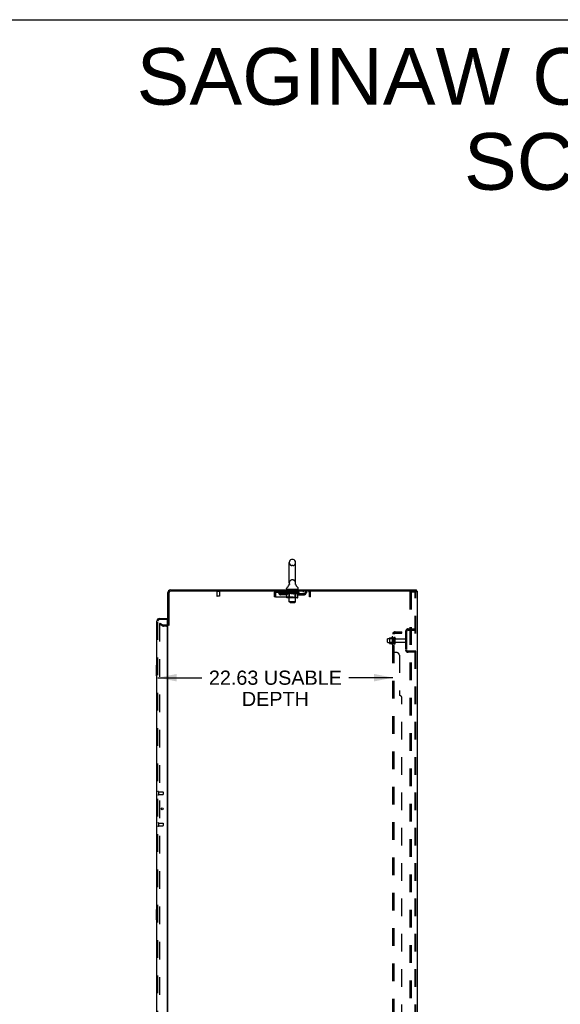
# Model space of a CAD drawing. Header units: inches. Extents: x 0 to 309, y 0 to 200.
# Tile 62 of 64: x 157 to 209, y 105 to 200. Entities that reach past the tile are written whole.
import ezdxf

# ---------------------------------------------------------------- set-up
doc = ezdxf.new("R2010")
doc.units = ezdxf.units.IN
doc.header["$LTSCALE"] = 17
doc.header["$MEASUREMENT"] = 0
doc.linetypes.add('HIDDEN', pattern=[0.2, 0.1, -0.1])
doc.layers.get('0').update_dxf_attribs({"linetype": 'CONTINUOUS'})
for name, color, linetype in [('DEFAULT_2', 8, 'HIDDEN'), ('DIMENSIONS', 7, 'CONTINUOUS'), ('LEFTHAND_DOOR_ASSEMBLY', 7, 'CONTINUOUS'), ('RIGHTHAND_DOOR_ASSEMBLY', 7, 'CONTINUOUS'), ('SUBPANEL', 7, 'CONTINUOUS')]:
    doc.layers.add(name, color=color, linetype=linetype)
doc.styles.get("Standard").update_dxf_attribs({"font": 'arial.ttf'})
doc.dimstyles.new('DIMSTYLE_1', dxfattribs={"dimtxt": 1.363636, "dimasz": 1.818182, "dimexe": 0.09, "dimexo": 0.07, "dimgap": 0.0375, "dimtad": 0, "dimtih": 1, "dimtoh": 1, "dimzin": 4, "dimdsep": 46, "dimtxsty": 'Standard', "dimblk": '_FILLED', "dimblk1": '_FILLED', "dimblk2": '_FILLED', "dimcen": 0.09, "dimadec": 3, "dimazin": 1, "dimtfac": 1, "dimtdec": 3, "dimtofl": 0, "dimtmove": 0, "dimatfit": 3, "dimldrblk": '_FILLED', "dimfxl": 0, "dimtolj": 1, "dimtzin": 4, "dimarcsym": 0})

# ---------------------------------------------------------------- blocks, each defined once
blk = doc.blocks.new('_FILLED')
at = {"color": 0, "linetype": 'ByBlock'}
blk.add_solid([(0, 0), (-1, 0.2), (-1, -0.2)], dxfattribs=at)
blk = doc.blocks.new('*D2')
at = {"layer": 'DIMENSIONS', "color": 2, "linetype": 'Continuous'}
for p, q in [((170.529, 136.677), (174.762, 136.677)), ((193.154, 136.677), (188.921, 136.677))]:
    blk.add_line(p, q, dxfattribs=at)
at = {"layer": 'DIMENSIONS', "color": 2, "linetype": 'Continuous', "xscale": 1.8181818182, "yscale": 1.8181818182, "zscale": 1.8181818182, "rotation": 180}
blk.add_blockref('_FILLED', (170.529, 136.677), dxfattribs=at)
at = {"layer": 'DIMENSIONS', "color": 2, "linetype": 'Continuous', "xscale": 1.8181818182, "yscale": 1.8181818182, "zscale": 1.8181818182}
blk.add_blockref('_FILLED', (193.154, 136.677), dxfattribs=at)
at = {"layer": 'DIMENSIONS', "color": 2, "linetype": 'Continuous', "insert": (181.842, 137.359), "char_height": 1.36364, "width": 12.79486, "attachment_point": 2, "line_spacing_factor": 0.9}
blk.add_mtext('22.63 USABLE\\PDEPTH', dxfattribs=at)

msp = doc.modelspace()

# ---------------------------------------------------------------- linework, layer by layer
at = {"color": 7, "linetype": 'Continuous'}
for p, q in [((0, 200), (309.091, 200)), ((183.527, 148.066), (183.44, 148.066)), ((183.177, 145.791), (183.177, 147.766)), ((183.789, 145.791), (183.789, 147.766)), ((182.921, 145.219), (182.921, 145.259)), ((182.983, 145.15), (182.983, 145.12)), ((183.983, 145.15), (182.983, 145.15)), ((183.183, 145.648), (183.182, 145.643)), ((183.777, 145.692), (183.778, 145.697)), ((183.777, 145.687), (183.777, 145.692)), ((183.777, 145.682), (183.777, 145.687)), ((183.778, 145.677), (183.777, 145.682)), ((183.778, 145.702), (183.779, 145.707)), ((183.778, 145.697), (183.778, 145.702)), ((183.778, 145.672), (183.778, 145.677)), ((183.779, 145.712), (183.78, 145.717)), ((183.779, 145.707), (183.779, 145.712)), ((183.78, 145.662), (183.779, 145.667)), ((183.78, 145.717), (183.781, 145.721)), ((183.781, 145.658), (183.78, 145.662)), ((183.782, 145.654), (183.781, 145.658)), ((183.983, 145.15), (183.983, 145.12)), ((184.046, 145.219), (184.046, 145.259)), ((195.427, 145.016), (195.393, 145.016)), ((195.431, 145.016), (195.431, 145.12)), ((171.587, 141.724), (171.483, 141.724))]:
    msp.add_line(p, q, dxfattribs=at)
at = {"color": 3, "linetype": 'Continuous'}
for p, q in [((171.73, 145.12), (195.431, 145.12)), ((195.393, 145.016), (171.73, 145.016)), ((195.483, 145.016), (195.427, 145.016)), ((195.483, 145.016), (195.483, 59.224)), ((171.483, 141.724), (171.483, 144.874)), ((171.587, 144.874), (171.587, 141.713)), ((171.483, 62.568), (171.483, 141.672))]:
    msp.add_line(p, q, dxfattribs=at)
at = {"color": 7, "linetype": 'Continuous'}
for points in [[(183.185, 145.721), (183.186, 145.717), (183.187, 145.712), (183.188, 145.707), (183.188, 145.702), (183.189, 145.697), (183.189, 145.692), (183.189, 145.687), (183.189, 145.682), (183.189, 145.677), (183.188, 145.672), (183.188, 145.667), (183.187, 145.662), (183.186, 145.657), (183.185, 145.653), (183.183, 145.648)], [(183.779, 145.667), (183.778, 145.672), (183.778, 145.677)]]:
    msp.add_lwpolyline(points, dxfattribs=at)
for centre, radius, start, end in [((183.483, 147.766), 0.306, 105.63034, 180), ((183.44, 147.922), 0.144, 90, 105.63034), ((183.527, 147.922), 0.144, 74.36966, 90), ((183.483, 147.766), 0.306, 0, 74.36966), ((183.064, 145.259), 0.144, 124.66237, 180), ((182.99, 145.219), 0.069, 180, 265), ((182.685, 145.807), 0.523, 304.66237, 347.23895), ((183.483, 145.791), 0.306, 180, 193.20532), ((184.281, 145.807), 0.523, 192.7611, 235.33763), ((183.483, 145.791), 0.306, 346.79468, 360), ((183.977, 145.219), 0.069, 275, 360), ((183.902, 145.259), 0.144, 360, 55.33763)]:
    msp.add_arc(centre, radius, start, end, dxfattribs=at)
at = {"color": 3, "linetype": 'Continuous'}
for centre, radius, start, end in [((171.73, 144.874), 0.246, 90, 180), ((171.73, 144.874), 0.142, 90, 180), ((171.341, 141.867), 0.142, 296.48128, 360)]:
    msp.add_arc(centre, radius, start, end, dxfattribs=at)
at = {"layer": 'DEFAULT_2', "color": 8, "linetype": 'HIDDEN'}
for p, q in [((183.527, 147.466), (183.44, 147.466)), ((183.527, 146.091), (183.44, 146.091)), ((181.9, 144.912), (181.9, 145.016)), ((182.452, 145.016), (182.452, 144.912)), ((183.046, 144.912), (183.046, 145.016)), ((183.163, 145.15), (183.163, 145.12)), ((183.183, 143.969), (183.183, 145.12)), ((183.378, 145.14), (183.378, 145.06)), ((183.578, 145.05), (183.388, 145.05)), ((183.588, 145.14), (183.588, 145.06)), ((183.783, 143.969), (183.783, 145.12)), ((183.803, 145.15), (183.803, 145.12)), ((183.921, 144.912), (183.921, 145.016)), ((184.514, 145.016), (184.514, 144.912)), ((185.066, 145.016), (185.066, 144.912)), ((176.479, 144.973), (176.195, 144.973)), ((176.213, 144.973), (176.213, 144.526)), ((176.451, 144.516), (176.223, 144.516)), ((176.461, 144.973), (176.461, 144.526)), ((181.733, 144.849), (181.733, 144.454)), ((181.733, 144.849), (181.837, 144.849)), ((181.837, 144.454), (181.733, 144.454)), ((181.837, 144.849), (181.837, 144.454)), ((181.867, 144.454), (181.867, 144.849)), ((181.867, 144.454), (185.099, 144.454)), ((181.9, 144.912), (185.066, 144.912)), ((182.369, 144.661), (182.369, 144.765)), ((182.852, 144.765), (182.369, 144.765)), ((182.852, 144.661), (182.369, 144.661)), ((182.619, 144.661), (182.619, 144.765)), ((182.85, 144.866), (182.85, 144.906)), ((182.85, 144.905), (183.156, 144.905)), ((182.947, 144.798), (182.85, 144.866)), ((184.117, 144.866), (182.85, 144.866)), ((182.851, 144.905), (182.851, 144.91)), ((182.971, 144.909), (182.851, 144.91)), ((182.86, 144.906), (182.86, 144.912)), ((182.868, 144.902), (182.868, 144.906)), ((182.868, 144.902), (184.098, 144.902)), ((182.877, 144.902), (182.877, 144.906)), ((182.878, 144.902), (182.878, 144.906)), ((182.888, 144.906), (182.888, 144.912)), ((182.904, 144.902), (182.904, 144.906)), ((182.906, 144.902), (182.906, 144.906)), ((182.935, 144.906), (182.935, 144.912)), ((182.947, 144.391), (182.947, 144.798)), ((182.947, 144.798), (182.962, 144.788)), ((182.949, 144.902), (182.949, 144.906)), ((182.952, 144.902), (182.952, 144.906)), ((182.977, 144.779), (182.962, 144.788)), ((182.971, 144.905), (182.971, 144.909)), ((182.991, 144.771), (182.976, 144.779)), ((183.974, 144.354), (182.99, 144.354)), ((183.005, 144.764), (182.991, 144.771)), ((182.998, 144.906), (182.998, 144.912)), ((182.999, 144.902), (182.999, 144.905)), ((183, 144.902), (183, 144.905)), ((183.003, 144.902), (183.003, 144.905)), ((183.02, 144.759), (183.005, 144.764)), ((183.01, 144.902), (183.01, 144.906)), ((183.01, 144.902), (183.01, 144.905)), ((183.014, 144.902), (183.014, 144.906)), ((183.017, 144.902), (183.017, 144.906)), ((183.034, 144.754), (183.02, 144.759)), ((183.022, 144.902), (183.022, 144.905)), ((183.128, 144.754), (183.034, 144.754)), ((183.036, 144.902), (183.036, 144.905)), ((183.054, 144.902), (183.054, 144.908)), ((183.054, 144.902), (183.054, 144.905)), ((183.075, 144.902), (183.075, 144.905)), ((183.076, 144.906), (183.076, 144.912)), ((183.086, 144.902), (183.086, 144.906)), ((183.09, 144.902), (183.09, 144.906)), ((183.099, 144.902), (183.099, 144.905)), ((183.111, 144.902), (183.111, 144.91)), ((183.126, 144.902), (183.126, 144.905)), ((183.128, 144.754), (183.142, 144.759)), ((183.129, 144.902), (183.129, 144.905)), ((183.17, 144.394), (183.131, 144.354)), ((183.156, 144.764), (183.142, 144.759)), ((183.156, 144.902), (183.156, 144.905)), ((183.171, 144.771), (183.156, 144.764)), ((183.223, 144.905), (183.161, 144.905)), ((183.167, 144.906), (183.167, 144.912)), ((183.17, 144.394), (183.17, 144.863)), ((183.185, 144.779), (183.17, 144.771)), ((183.796, 144.394), (183.17, 144.394)), ((183.173, 144.902), (183.173, 144.906)), ((183.178, 144.902), (183.178, 144.906)), ((183.184, 144.902), (183.184, 144.911)), ((183.2, 144.787), (183.185, 144.779)), ((183.188, 144.902), (183.188, 144.905)), ((183.199, 144.902), (183.199, 144.905)), ((183.214, 144.797), (183.2, 144.787)), ((183.214, 144.391), (183.214, 144.797)), ((183.214, 144.797), (183.244, 144.787)), ((183.223, 144.902), (183.223, 144.905)), ((183.298, 144.905), (183.239, 144.905)), ((183.272, 144.779), (183.243, 144.788)), ((183.259, 144.902), (183.259, 144.905)), ((183.267, 144.906), (183.267, 144.912)), ((183.27, 144.902), (183.27, 144.906)), ((183.301, 144.771), (183.272, 144.779)), ((183.273, 144.902), (183.273, 144.912)), ((183.275, 144.902), (183.275, 144.906)), ((183.283, 144.902), (183.283, 144.906)), ((183.298, 144.902), (183.298, 144.905)), ((183.329, 144.764), (183.3, 144.771)), ((183.379, 144.905), (183.324, 144.905)), ((183.357, 144.759), (183.328, 144.764)), ((183.337, 144.902), (183.337, 144.905)), ((183.384, 144.754), (183.356, 144.759)), ((183.369, 144.905), (183.483, 144.912)), ((183.373, 144.906), (183.373, 144.912)), ((183.374, 144.912), (183.373, 144.912)), ((183.374, 144.906), (183.374, 144.912)), ((183.374, 144.902), (183.374, 144.906)), ((183.378, 144.902), (183.378, 144.906)), ((183.379, 144.902), (183.379, 144.906)), ((183.379, 144.902), (183.379, 144.905)), ((183.582, 144.754), (183.384, 144.754)), ((183.462, 144.905), (183.414, 144.905)), ((183.42, 144.902), (183.42, 144.905)), ((183.462, 144.902), (183.462, 144.905)), ((183.481, 144.906), (183.481, 144.906)), ((183.481, 144.902), (183.481, 144.906)), ((183.481, 144.902), (183.481, 144.906)), ((183.483, 144.906), (183.483, 144.912)), ((183.483, 144.912), (183.598, 144.905)), ((183.486, 144.902), (183.486, 144.906)), ((183.486, 144.902), (183.486, 144.906)), ((183.486, 144.906), (183.486, 144.906)), ((183.504, 144.902), (183.504, 144.905)), ((183.504, 144.905), (183.552, 144.905)), ((183.547, 144.902), (183.547, 144.905)), ((183.582, 144.754), (183.61, 144.759)), ((183.587, 144.902), (183.587, 144.906)), ((183.588, 144.902), (183.588, 144.905)), ((183.588, 144.905), (183.642, 144.905)), ((183.589, 144.902), (183.589, 144.906)), ((183.593, 144.906), (183.593, 144.912)), ((183.593, 144.906), (183.593, 144.912)), ((183.593, 144.912), (183.593, 144.912)), ((183.593, 144.902), (183.593, 144.906)), ((183.637, 144.764), (183.61, 144.759)), ((183.629, 144.902), (183.629, 144.905)), ((183.665, 144.771), (183.637, 144.764)), ((183.693, 144.778), (183.665, 144.771)), ((183.668, 144.902), (183.668, 144.905)), ((183.668, 144.905), (183.727, 144.905)), ((183.684, 144.902), (183.684, 144.906)), ((183.691, 144.902), (183.691, 144.906)), ((183.721, 144.787), (183.692, 144.778)), ((183.694, 144.902), (183.694, 144.912)), ((183.696, 144.902), (183.696, 144.906)), ((183.7, 144.906), (183.7, 144.912)), ((183.707, 144.902), (183.707, 144.905)), ((183.75, 144.796), (183.721, 144.787)), ((183.728, 144.354), (183.731, 144.354)), ((183.731, 144.354), (183.733, 144.355)), ((183.733, 144.355), (183.736, 144.356)), ((183.736, 144.356), (183.738, 144.358)), ((183.738, 144.358), (183.741, 144.361)), ((183.743, 144.902), (183.743, 144.905)), ((183.743, 144.905), (183.805, 144.905)), ((183.75, 144.391), (183.75, 144.796)), ((183.75, 144.796), (183.764, 144.787)), ((183.778, 144.778), (183.764, 144.787)), ((183.767, 144.902), (183.767, 144.905)), ((183.791, 144.771), (183.777, 144.778)), ((183.778, 144.902), (183.778, 144.905)), ((183.782, 144.902), (183.782, 144.911)), ((183.788, 144.902), (183.788, 144.906)), ((183.805, 144.764), (183.791, 144.771)), ((183.793, 144.902), (183.793, 144.906)), ((183.796, 144.394), (183.796, 144.863)), ((183.796, 144.394), (183.836, 144.354)), ((183.8, 144.906), (183.8, 144.912)), ((183.818, 144.759), (183.805, 144.764)), ((183.81, 144.902), (183.81, 144.905)), ((183.81, 144.905), (184.012, 144.905)), ((183.832, 144.754), (183.818, 144.759)), ((183.936, 144.754), (183.832, 144.754)), ((183.837, 144.902), (183.837, 144.905)), ((183.84, 144.902), (183.84, 144.905)), ((183.856, 144.902), (183.856, 144.91)), ((183.867, 144.902), (183.867, 144.905)), ((183.876, 144.902), (183.876, 144.906)), ((183.881, 144.902), (183.881, 144.906)), ((183.89, 144.906), (183.89, 144.912)), ((183.892, 144.902), (183.892, 144.905)), ((183.912, 144.902), (183.912, 144.908)), ((183.913, 144.902), (183.913, 144.905)), ((183.931, 144.902), (183.931, 144.905)), ((183.936, 144.754), (183.949, 144.759)), ((183.945, 144.902), (183.945, 144.905)), ((183.949, 144.902), (183.949, 144.906)), ((183.963, 144.764), (183.949, 144.759)), ((183.953, 144.902), (183.953, 144.906)), ((183.956, 144.902), (183.956, 144.906)), ((183.956, 144.902), (183.956, 144.905)), ((183.976, 144.771), (183.962, 144.764)), ((183.963, 144.902), (183.963, 144.905)), ((183.966, 144.902), (183.966, 144.905)), ((183.967, 144.902), (183.967, 144.905)), ((183.968, 144.906), (183.968, 144.912)), ((183.99, 144.778), (183.976, 144.771)), ((184.003, 144.787), (183.989, 144.778)), ((184.017, 144.796), (184.003, 144.787)), ((184.014, 144.902), (184.014, 144.906)), ((184.017, 144.902), (184.017, 144.906)), ((184.017, 144.796), (184.117, 144.866)), ((184.017, 144.391), (184.017, 144.796)), ((184.032, 144.906), (184.032, 144.912)), ((184.06, 144.902), (184.06, 144.906)), ((184.062, 144.902), (184.062, 144.906)), ((184.078, 144.906), (184.078, 144.912)), ((184.088, 144.902), (184.088, 144.906)), ((184.089, 144.902), (184.089, 144.906)), ((184.098, 144.902), (184.098, 144.906)), ((184.107, 144.906), (184.107, 144.912)), ((184.115, 144.765), (184.598, 144.765)), ((184.115, 144.661), (184.598, 144.661)), ((184.117, 144.866), (184.117, 144.912)), ((184.348, 144.661), (184.348, 144.765)), ((184.598, 144.661), (184.598, 144.765)), ((185.095, 144.886), (185.099, 144.849)), ((185.095, 144.863), (185.099, 144.849)), ((185.099, 144.849), (185.099, 144.454)), ((185.129, 144.454), (185.129, 144.849)), ((185.233, 144.849), (185.129, 144.849)), ((185.233, 144.454), (185.129, 144.454)), ((185.233, 144.454), (185.233, 144.849)), ((194.804, 144.933), (194.804, 59.308)), ((194.804, 144.933), (195.284, 144.933)), ((194.908, 144.933), (194.908, 59.308)), ((195.284, 144.933), (195.358, 144.933)), ((195.306, 59.338), (195.306, 144.903)), ((195.379, 59.338), (195.379, 144.903)), ((183.252, 143.9), (183.183, 143.969)), ((183.783, 143.969), (183.183, 143.969)), ((183.252, 143.9), (183.714, 143.9)), ((183.714, 143.9), (183.783, 143.969)), ((170.723, 141.925), (170.671, 141.835)), ((170.671, 141.855), (170.671, 62.386)), ((171.01, 141.639), (170.671, 141.835)), ((170.723, 141.925), (171.062, 141.729)), ((171.341, 141.724), (171.079, 141.724)), ((171.341, 141.62), (171.079, 141.62)), ((194.626, 141.37), (195.379, 141.37)), ((194.626, 141.266), (195.379, 141.266)), ((194.707, 141.37), (194.707, 141.266)), ((192.654, 140.088), (192.654, 140.403)), ((192.684, 140.433), (193.279, 140.433)), ((192.818, 140.501), (192.818, 139.99)), ((192.838, 140.429), (192.818, 140.449)), ((192.829, 140.523), (193.056, 140.523)), ((192.838, 140.429), (192.838, 140.062)), ((193.134, 140.429), (192.838, 140.429)), ((193.084, 140.601), (193.084, 139.889)), ((193.134, 140.429), (193.154, 140.449)), ((193.134, 140.429), (193.134, 140.062)), ((193.154, 140.579), (193.154, 139.911)), ((193.279, 139.988), (193.279, 140.503)), ((193.389, 139.988), (193.389, 140.503)), ((193.452, 140.41), (194.349, 140.41)), ((194.379, 141.124), (194.379, 139.367)), ((194.483, 141.124), (194.483, 139.367)), ((192.684, 140.058), (193.279, 140.058)), ((192.838, 140.062), (192.818, 140.042)), ((192.829, 139.968), (193.056, 139.968)), ((193.134, 140.062), (192.838, 140.062)), ((193.134, 140.062), (193.154, 140.042)), ((193.452, 140.08), (194.349, 140.08)), ((195.379, 139.224), (194.626, 139.224)), ((195.379, 139.12), (194.626, 139.12)), ((194.707, 139.224), (194.707, 139.12))]:
    msp.add_line(p, q, dxfattribs=at)
for points in [[(181.867, 144.849), (181.872, 144.886), (181.874, 144.904), (181.877, 144.922), (181.879, 144.938), (181.881, 144.953), (181.884, 144.967), (181.886, 144.98), (181.888, 144.991), (181.891, 145), (181.893, 145.007), (181.896, 145.012), (181.898, 145.015), (181.9, 145.016)], [(185.066, 145.016), (185.069, 145.015), (185.071, 145.012), (185.073, 145.007), (185.076, 145), (185.078, 144.991), (185.08, 144.98), (185.083, 144.967), (185.085, 144.953), (185.087, 144.938), (185.09, 144.922), (185.092, 144.904), (185.095, 144.886)], [(181.867, 144.849), (181.872, 144.863), (181.874, 144.87), (181.877, 144.877), (181.879, 144.883), (181.881, 144.889), (181.884, 144.894), (181.886, 144.899), (181.888, 144.903), (181.891, 144.906), (181.893, 144.909), (181.896, 144.911), (181.898, 144.912), (181.9, 144.912)], [(182.99, 144.354), (182.984, 144.354), (182.979, 144.355), (182.974, 144.356), (182.969, 144.358), (182.965, 144.361), (182.961, 144.364), (182.957, 144.367), (182.953, 144.371), (182.951, 144.376), (182.949, 144.381), (182.947, 144.386), (182.947, 144.391)], [(183.236, 144.354), (183.233, 144.354), (183.231, 144.355), (183.228, 144.356), (183.226, 144.358), (183.223, 144.361), (183.221, 144.364), (183.219, 144.367), (183.218, 144.371), (183.216, 144.376), (183.215, 144.381), (183.215, 144.386), (183.214, 144.391)], [(183.741, 144.361), (183.743, 144.364), (183.745, 144.367), (183.746, 144.371), (183.748, 144.376)], [(183.743, 144.364), (183.745, 144.367), (183.746, 144.371)], [(183.748, 144.376), (183.749, 144.381), (183.749, 144.386), (183.75, 144.391)], [(183.749, 144.381), (183.749, 144.386), (183.75, 144.391)], [(183.974, 144.354), (183.98, 144.354), (183.985, 144.355), (183.99, 144.356), (183.995, 144.358), (183.999, 144.361), (184.003, 144.364), (184.007, 144.367), (184.011, 144.371), (184.013, 144.376), (184.015, 144.381), (184.017, 144.386), (184.017, 144.391)], [(185.066, 144.912), (185.069, 144.912), (185.071, 144.911), (185.073, 144.909), (185.076, 144.906), (185.078, 144.903), (185.08, 144.899), (185.083, 144.894), (185.085, 144.889), (185.087, 144.883), (185.09, 144.877), (185.092, 144.87), (185.095, 144.863)], [(195.299, 144.924), (195.295, 144.929), (195.29, 144.932), (195.284, 144.933)], [(195.299, 144.924), (195.303, 144.918), (195.305, 144.911), (195.306, 144.903)], [(195.373, 144.924), (195.369, 144.929), (195.364, 144.932), (195.358, 144.933)], [(195.373, 144.924), (195.376, 144.918), (195.378, 144.911), (195.379, 144.903)], [(170.688, 141.875), (170.686, 141.875), (170.684, 141.874), (170.682, 141.874), (170.681, 141.873), (170.679, 141.872), (170.677, 141.87), (170.676, 141.869), (170.675, 141.867), (170.673, 141.865), (170.672, 141.863), (170.672, 141.861), (170.671, 141.859), (170.671, 141.857), (170.671, 141.855)], [(170.696, 141.873), (170.694, 141.874), (170.692, 141.874), (170.69, 141.875), (170.688, 141.875), (170.688, 141.875)]]:
    msp.add_lwpolyline(points, dxfattribs=at)
for centre, radius, start, end in [((183.483, 147.766), 0.306, 180, 254.36966), ((183.44, 147.61), 0.144, 254.36966, 270), ((183.527, 147.61), 0.144, 270, 285.63034), ((183.483, 147.766), 0.306, 285.63034, 360), ((183.483, 145.791), 0.306, 105.63034, 180), ((183.44, 145.947), 0.144, 90, 105.63034), ((183.527, 145.947), 0.144, 74.36966, 90), ((183.483, 145.791), 0.306, 0, 74.36966), ((176.195, 144.995), 0.0215, 90, 270), ((176.479, 144.995), 0.0215, 270, 90), ((181.9, 144.849), 0.167, 90, 180), ((182.08, 144.849), 0.167, 8.07163, 90), ((183.141, 144.849), 0.167, 90, 171.92837), ((182.99, 145.219), 0.069, 265, 270), ((183.153, 145.12), 0.03, 0, 90), ((183.368, 145.14), 0.01, 0, 90), ((183.388, 145.06), 0.01, 180, 270), ((183.578, 145.06), 0.01, 270, 360), ((183.598, 145.14), 0.01, 90, 180), ((183.813, 145.12), 0.03, 90, 180), ((183.826, 144.849), 0.167, 8.07163, 90), ((183.977, 145.219), 0.069, 270, 275), ((184.887, 144.849), 0.167, 90, 171.92837), ((185.066, 144.849), 0.167, 0, 90), ((176.223, 144.526), 0.01, 180, 270), ((176.451, 144.526), 0.01, 270, 360), ((181.9, 144.849), 0.063, 90, 180), ((182.08, 144.85), 0.0625, 7.98631, 90), ((182.369, 144.89), 0.229, 187.98631, 270), ((182.369, 144.89), 0.125, 188.07163, 270), ((182.852, 144.89), 0.125, 270, 351.92837), ((182.852, 144.89), 0.229, 270, 352.01369), ((183.14, 144.85), 0.0625, 90, 172.01369), ((183.131, 144.863), 0.0398, 0, 89.99999), ((183.836, 144.863), 0.0398, 90.00001, 180), ((183.826, 144.85), 0.0625, 7.98631, 90), ((184.115, 144.89), 0.229, 187.98631, 270), ((184.115, 144.89), 0.125, 188.07163, 270), ((184.598, 144.89), 0.125, 270, 351.92837), ((184.598, 144.89), 0.229, 270, 352.01369), ((184.886, 144.85), 0.0625, 90, 172.01369), ((185.066, 144.849), 0.063, 0, 90), ((171.079, 141.757), 0.137, 240, 270), ((171.079, 141.757), 0.033, 240, 270), ((171.341, 141.867), 0.246, 270, 360), ((171.341, 141.867), 0.142, 270, 296.48128), ((194.626, 141.124), 0.246, 90, 180), ((194.626, 141.124), 0.142, 90, 180), ((192.684, 140.403), 0.03, 90, 180.00001), ((192.959, 140.501), 0.141, 174.79195, 180), ((192.829, 140.513), 0.01, 90, 174.80617), ((193.038, 140.533), 0.01, 270, 336.03207), ((193.684, 140.245), 0.698, 149.33687, 156.03207), ((193.116, 140.579), 0.0384, 0, 145.55034), ((193.334, 140.503), 0.055, 360, 180), ((193.452, 140.473), 0.0625, 180, 270), ((194.349, 140.38), 0.03, 360, 90), ((192.684, 140.088), 0.03, 179.99999, 270), ((192.959, 139.99), 0.141, 180, 185.20805), ((192.829, 139.978), 0.01, 185.19383, 270), ((193.038, 139.958), 0.01, 23.96793, 90), ((193.684, 140.245), 0.698, 203.96793, 210.66313), ((193.116, 139.911), 0.0384, 214.44966, 360), ((193.334, 139.988), 0.055, 180, 0), ((193.452, 140.018), 0.0625, 90, 180), ((194.349, 140.11), 0.03, 270, 0), ((194.626, 139.367), 0.246, 180, 270), ((194.626, 139.367), 0.142, 180, 270)]:
    msp.add_arc(centre, radius, start, end, dxfattribs=at)
for centre, major_axis, ratio, start_param, end_param in [((183.483, 144.912), (0.633, 0.007), 0.05963, 9.249616, 9.431313), ((183.483, 144.912), (0.633, 0), 0.060556, -3.083241, -2.96706), ((182.806, 144.9), (0.198, 0.002), 0.05963, 0.25549, 1.295341), ((183.483, 144.912), (0.633, 0.013), 0.05688, 2.791345, 2.965878), ((182.874, 144.9), (0.198, -0.002), 0.05963, 0.605815, 1.645666), ((183.483, 144.912), (0.633, -0.007), 0.05963, -2.96643, -2.791898), ((182.806, 144.894), (0.198, 0.004), 0.05688, 1.20151, 1.294789), ((182.874, 144.894), (0.198, 0), 0.060556, 1.551758, 1.645036), ((182.83, 144.894), (0.198, 0.002), 0.05963, 1.170259, 1.376596), ((182.876, 144.896), (0.164, 0.002), 0.05963, 1.065228, 1.614276), ((182.856, 144.896), (0.164, 0.003), 0.05688, 0.890143, 1.43919), ((182.914, 144.896), (0.164, 0), 0.060556, 1.240391, 1.789438), ((182.802, 144.9), (0.198, 0.004), 0.05688, 0.080405, 1.120256), ((183.483, 144.912), (0.633, 0.019), 0.052395, 2.616403, 2.790936), ((182.937, 144.9), (0.198, -0.004), 0.05688, 0.7809, 1.820751), ((183.483, 144.912), (0.633, -0.013), 0.05688, -2.791345, -2.616812), ((182.802, 144.894), (0.198, 0.006), 0.052395, 1.026568, 1.119847), ((182.937, 144.894), (0.198, -0.002), 0.05963, 1.72692, 1.820198), ((182.855, 144.896), (0.164, 0.005), 0.052395, 0.715201, 1.264248), ((182.969, 144.896), (0.164, -0.002), 0.05963, 1.415553, 1.9646), ((183.483, 144.912), (0.633, 0.025), 0.046319, 2.441654, 2.616187), ((183.016, 144.9), (0.198, -0.006), 0.052395, 0.955842, 1.995693), ((182.819, 144.9), (0.198, 0.006), 0.052395, -0.094537, 0.945314), ((183.483, 144.912), (0.633, -0.019), 0.052395, -2.616403, -2.44187), ((182.819, 144.894), (0.198, 0.008), 0.046319, 0.851819, 0.945098), ((183.016, 144.894), (0.198, -0.004), 0.05688, 1.902006, 1.995284), ((182.874, 144.896), (0.164, 0.006), 0.046319, 0.540452, 1.089499), ((183.04, 144.896), (0.164, -0.003), 0.05688, 1.590638, 2.139686), ((182.83, 144.9), (0.198, 0), 0.060556, 0.430652, 0.777569), ((183.483, 144.912), (0.633, 0.029), 0.038841, 2.267123, 2.441656), ((183.11, 144.9), (0.198, -0.008), 0.046319, 1.130591, 2.170442), ((182.856, 144.9), (0.198, 0.008), 0.046319, -0.269286, 0.770565), ((183.483, 144.912), (0.633, -0.025), 0.046319, -2.441654, -2.267121), ((182.856, 144.894), (0.198, 0.009), 0.038841, 0.677289, 0.770567), ((183.11, 144.894), (0.198, -0.006), 0.052395, 2.076947, 2.170226), ((182.91, 144.896), (0.164, 0.008), 0.038841, 0.365921, 0.914969), ((183.125, 144.896), (0.164, -0.005), 0.052395, 1.76558, 2.314627), ((183.483, 144.912), (0.633, 0.033), 0.030195, 2.09281, 2.267343), ((183.214, 144.9), (0.198, -0.009), 0.038841, 1.305122, 2.344973), ((182.912, 144.9), (0.198, 0.009), 0.038841, -0.443817, 0.596034), ((183.483, 144.912), (0.633, -0.029), 0.038841, -2.267123, -2.092591), ((182.912, 144.894), (0.198, 0.01), 0.030195, 0.502975, 0.596254), ((183.214, 144.894), (0.198, -0.008), 0.046319, 2.251696, 2.344975), ((182.965, 144.896), (0.164, 0.009), 0.030195, 0.191608, 0.740655), ((183.22, 144.896), (0.164, -0.006), 0.046319, 1.940329, 2.489376), ((182.986, 144.9), (0.198, 0.01), 0.030195, -0.61813, 0.421721), ((183.483, 144.912), (0.633, 0.036), 0.020645, 1.918687, 2.09322), ((183.327, 144.9), (0.198, -0.01), 0.030195, 1.479435, 2.519286), ((183.483, 144.912), (0.633, -0.033), 0.030195, -2.09281, -1.918277), ((182.986, 144.894), (0.198, 0.011), 0.020645, 0.328852, 0.422131), ((183.327, 144.894), (0.198, -0.009), 0.038841, 2.426227, 2.519505), ((183.035, 144.896), (0.164, 0.009), 0.020645, 0.017485, 0.566532), ((183.324, 144.896), (0.164, -0.008), 0.038841, 2.11486, 2.663907), ((183.075, 144.9), (0.198, 0.011), 0.020645, -0.792253, 0.247598), ((183.483, 144.912), (0.633, 0.038), 0.010478, 1.744704, 1.919237), ((183.445, 144.9), (0.198, -0.011), 0.020645, 1.653558, 2.693409), ((183.483, 144.912), (0.633, -0.036), 0.020645, -1.918687, -1.744154), ((183.075, 144.894), (0.198, 0.012), 0.010478, 0.154869, 0.248148), ((183.445, 144.894), (0.198, -0.01), 0.030195, 2.60054, 2.693819), ((183.119, 144.896), (0.164, 0.01), 0.010478, 6.126688, 6.675735), ((183.432, 144.896), (0.164, -0.009), 0.030195, 2.289173, 2.83822), ((183.176, 144.9), (0.198, 0.012), 0.010478, -0.966236, -0.000846), ((183.564, 144.9), (0.198, -0.012), 0.010478, 1.827541, 2.867392), ((183.483, 144.912), (0.633, -0.038), 0.010478, -1.744704, -1.570171), ((183.564, 144.894), (0.198, -0.011), 0.020645, 2.774664, 2.867942), ((183.542, 144.896), (0.164, -0.009), 0.020645, 2.463296, 3.012344), ((183.403, 144.9), (0.198, 0.012), 0.010478, 0.274201, 1.314052), ((183.316, 144.896), (0.164, 0.01), 0.010478, -0.000483, 0.504314), ((183.286, 144.894), (0.198, 0.012), 0.010478, 0.099668, 0.192946), ((183.483, 144.912), (0.633, 0.038), 0.010478, -1.571421, -1.396888), ((183.68, 144.894), (0.198, -0.012), 0.010478, 2.948646, 3.041925), ((183.65, 144.896), (0.164, -0.01), 0.010478, 2.637279, 3.142076), ((183.521, 144.9), (0.198, 0.011), 0.020645, 0.448184, 1.488034), ((183.424, 144.896), (0.164, 0.009), 0.020645, 0.129249, 0.678296), ((183.403, 144.894), (0.198, 0.011), 0.020645, 0.273651, 0.366929), ((183.483, 144.912), (0.633, 0.036), 0.020645, -1.397439, -1.222906), ((183.791, 144.9), (0.198, -0.012), 0.010478, -3.140747, -2.175357), ((183.483, 144.912), (0.633, -0.038), 0.010478, 1.222355, 1.396888), ((183.639, 144.9), (0.198, 0.01), 0.030195, 0.622307, 1.662158), ((183.534, 144.896), (0.164, 0.009), 0.030195, 0.303372, 0.852419), ((183.848, 144.896), (0.164, -0.01), 0.010478, 2.749043, 3.29809), ((183.892, 144.9), (0.198, -0.011), 0.020645, 2.893995, 3.933846), ((183.521, 144.894), (0.198, 0.01), 0.030195, 0.447774, 0.541052), ((183.892, 144.894), (0.198, -0.012), 0.010478, 2.893445, 2.986723), ((183.483, 144.912), (0.633, 0.033), 0.030195, -1.223315, -1.048783), ((183.483, 144.912), (0.633, -0.036), 0.020645, 1.048373, 1.222906), ((183.752, 144.9), (0.198, 0.009), 0.038841, 0.79662, 1.836471), ((183.643, 144.896), (0.164, 0.008), 0.038841, 0.477686, 1.026733), ((183.932, 144.896), (0.164, -0.009), 0.020645, 2.57506, 3.124108), ((183.981, 144.9), (0.198, -0.01), 0.030195, 2.719872, 3.759723), ((183.857, 144.9), (0.198, 0.008), 0.046319, 0.971151, 2.011002), ((183.639, 144.894), (0.198, 0.009), 0.038841, 0.622087, 0.715366), ((183.981, 144.894), (0.198, -0.011), 0.020645, 2.719462, 2.812741), ((183.483, 144.912), (0.633, 0.029), 0.038841, -1.049002, -0.874469), ((183.483, 144.912), (0.633, -0.033), 0.030195, 0.87425, 1.048783), ((183.746, 144.896), (0.164, 0.006), 0.046319, 0.652216, 1.201263), ((183.95, 144.9), (0.198, 0.006), 0.052395, 1.1459, 2.185751), ((184.002, 144.896), (0.164, -0.009), 0.030195, 2.400937, 2.949985), ((184.054, 144.9), (0.198, -0.009), 0.038841, 2.545558, 3.585409), ((183.842, 144.896), (0.164, 0.005), 0.052395, 0.826965, 1.376012), ((183.752, 144.894), (0.198, 0.008), 0.046319, 0.796618, 0.889896), ((184.054, 144.894), (0.198, -0.01), 0.030195, 2.545339, 2.638617), ((184.03, 144.9), (0.198, 0.004), 0.05688, 1.320842, 2.360692), ((183.483, 144.912), (0.633, 0.025), 0.046319, -0.874471, -0.699939), ((183.483, 144.912), (0.633, -0.029), 0.038841, 0.699936, 0.874469), ((184.11, 144.9), (0.198, -0.008), 0.046319, 2.371028, 3.410879), ((184.056, 144.896), (0.164, -0.008), 0.038841, 2.226624, 2.775671), ((184.092, 144.9), (0.198, 0.002), 0.05963, 1.495927, 2.535778), ((183.926, 144.896), (0.164, 0.003), 0.05688, 1.001907, 1.550954), ((184.147, 144.9), (0.198, -0.006), 0.052395, 2.196279, 3.23613), ((184.093, 144.896), (0.164, -0.006), 0.046319, 2.052093, 2.601141), ((183.857, 144.894), (0.198, 0.006), 0.052395, 0.971367, 1.064645), ((184.136, 144.9), (0.198, 0), 0.060556, 1.671089, 2.71094), ((184.11, 144.894), (0.198, -0.009), 0.038841, 2.371026, 2.464304), ((184.164, 144.9), (0.198, -0.004), 0.05688, 2.021337, 3.061188), ((183.483, 144.912), (0.633, 0.019), 0.052395, -0.699723, -0.52519), ((183.483, 144.912), (0.633, -0.025), 0.046319, 0.525406, 0.699939), ((184.161, 144.9), (0.198, -0.002), 0.05963, 1.846251, 2.886102), ((183.997, 144.896), (0.164, 0.002), 0.05963, 1.176993, 1.72604), ((184.111, 144.896), (0.164, -0.005), 0.052395, 1.877344, 2.426392), ((184.053, 144.896), (0.164, 0), 0.060556, 1.352155, 1.901202), ((184.111, 144.896), (0.164, -0.003), 0.05688, 1.702402, 2.25145), ((184.091, 144.896), (0.164, -0.002), 0.05963, 1.527317, 2.076364), ((183.95, 144.894), (0.198, 0.004), 0.05688, 1.146309, 1.239587), ((184.147, 144.894), (0.198, -0.008), 0.046319, 2.196495, 2.289773), ((183.483, 144.912), (0.633, 0.013), 0.05688, -0.524781, -0.350248), ((183.483, 144.912), (0.633, -0.019), 0.052395, 0.350657, 0.52519), ((184.03, 144.894), (0.198, 0.002), 0.05963, 1.321394, 1.414673), ((184.164, 144.894), (0.198, -0.006), 0.052395, 2.021746, 2.115024), ((183.483, 144.912), (0.633, 0.007), 0.05963, -0.349695, -0.175162), ((183.483, 144.912), (0.633, -0.013), 0.05688, 0.175715, 0.350248), ((184.092, 144.894), (0.198, 0), 0.060556, 1.496556, 1.589835), ((184.161, 144.894), (0.198, -0.004), 0.05688, 1.846804, 1.940083), ((184.136, 144.894), (0.198, -0.002), 0.05963, 1.671719, 1.764997), ((183.483, 144.912), (0.633, 0), 0.060556, -0.174533, 0), ((183.483, 144.912), (0.633, -0.007), 0.05963, 0.000629, 0.175162)]:
    msp.add_ellipse(centre, major_axis=major_axis, ratio=ratio, start_param=start_param, end_param=end_param, dxfattribs=at)
at = {"layer": 'LEFTHAND_DOOR_ASSEMBLY', "color": 8, "linetype": 'HIDDEN'}
for p, q in [((171.384, 142.266), (170.672, 142.266)), ((170.529, 62.117), (170.529, 142.124))]:
    msp.add_line(p, q, dxfattribs=at)
msp.add_arc((170.672, 142.124), 0.142, 90, 180, dxfattribs=at)
at = {"layer": 'RIGHTHAND_DOOR_ASSEMBLY', "color": 3, "linetype": 'Continuous'}
for p, q in [((170.672, 142.37), (171.404, 142.37)), ((171.404, 142.246), (171.404, 61.994)), ((170.425, 62.117), (170.425, 142.124))]:
    msp.add_line(p, q, dxfattribs=at)
at = {"layer": 'RIGHTHAND_DOOR_ASSEMBLY', "color": 8, "linetype": 'HIDDEN'}
for p, q in [((171.384, 142.266), (170.672, 142.266)), ((171.404, 142.266), (171.404, 142.37)), ((170.529, 62.117), (170.529, 142.124)), ((170.572, 125.699), (170.572, 125.415)), ((170.572, 125.681), (171.019, 125.681)), ((170.572, 125.433), (171.019, 125.433)), ((171.029, 125.671), (171.029, 125.443)), ((170.572, 122.699), (170.572, 122.415)), ((170.572, 122.681), (171.019, 122.681)), ((170.572, 122.433), (171.019, 122.433)), ((171.029, 122.671), (171.029, 122.443))]:
    msp.add_line(p, q, dxfattribs=at)
at = {"layer": 'RIGHTHAND_DOOR_ASSEMBLY', "color": 7, "linetype": 'Continuous'}
for p, q in [((171.404, 142.266), (171.384, 142.266)), ((170.365, 137.855), (170.365, 136.885)), ((170.425, 137.87), (170.38, 137.87)), ((170.412, 137.77), (170.412, 136.97)), ((170.38, 136.87), (170.425, 136.87)), ((170.849, 124.112), (170.849, 124.002)), ((170.365, 114.355), (170.365, 113.385)), ((170.425, 114.37), (170.38, 114.37)), ((170.412, 114.27), (170.412, 113.47)), ((170.38, 113.37), (170.425, 113.37))]:
    msp.add_line(p, q, dxfattribs=at)
for points in [[(170.41, 137.806), (170.411, 137.801), (170.411, 137.795), (170.411, 137.789), (170.412, 137.783), (170.412, 137.777), (170.412, 137.77)], [(170.412, 136.97), (170.412, 136.964), (170.412, 136.958), (170.411, 136.952), (170.411, 136.946), (170.411, 136.94), (170.41, 136.934)], [(170.41, 114.306), (170.411, 114.301), (170.411, 114.295), (170.411, 114.289), (170.412, 114.283), (170.412, 114.277), (170.412, 114.27)], [(170.412, 113.47), (170.412, 113.464), (170.412, 113.458), (170.411, 113.452), (170.411, 113.446), (170.411, 113.44), (170.41, 113.434)]]:
    msp.add_lwpolyline(points, dxfattribs=at)
at = {"layer": 'RIGHTHAND_DOOR_ASSEMBLY', "color": 3, "linetype": 'Continuous'}
msp.add_circle((170.925, 124.057), 0.0938, dxfattribs=at)
for centre, radius, start, end in [((170.672, 142.124), 0.246, 90, 180), ((171.384, 142.246), 0.02, 0, 90)]:
    msp.add_arc(centre, radius, start, end, dxfattribs=at)
at = {"layer": 'RIGHTHAND_DOOR_ASSEMBLY', "color": 8, "linetype": 'HIDDEN'}
for centre, radius, start, end in [((170.672, 142.124), 0.142, 90, 180), ((170.551, 125.699), 0.0215, 0, 180), ((170.551, 125.415), 0.0215, 180, 360), ((171.019, 125.671), 0.01, 0, 90), ((171.019, 125.443), 0.01, 270, 360), ((170.551, 122.699), 0.0215, 0, 180), ((170.551, 122.415), 0.0215, 180, 360), ((171.019, 122.671), 0.01, 0, 90), ((171.019, 122.443), 0.01, 270, 360)]:
    msp.add_arc(centre, radius, start, end, dxfattribs=at)
at = {"layer": 'RIGHTHAND_DOOR_ASSEMBLY', "color": 7, "linetype": 'Continuous'}
for centre, radius, start, end in [((170.589, 141.98), 0.26, 87.41339, 90), ((170.38, 137.855), 0.015, 90, 180), ((170.41, 137.855), 0.015, 0, 90), ((170.38, 136.885), 0.015, 180, 270), ((170.41, 136.885), 0.015, 270, 360), ((170.38, 114.355), 0.015, 90, 180), ((170.41, 114.355), 0.015, 0, 90), ((170.38, 113.385), 0.015, 180, 270), ((170.41, 113.385), 0.015, 270, 360)]:
    msp.add_arc(centre, radius, start, end, dxfattribs=at)
at = {"layer": 'SUBPANEL', "color": 8, "linetype": 'HIDDEN'}
for p, q in [((193.154, 63.277), (193.154, 140.964)), ((193.279, 140.964), (193.154, 140.964)), ((193.279, 140.495), (193.154, 140.495)), ((193.208, 141.003), (193.305, 140.923)), ((193.223, 140.964), (193.219, 140.964)), ((193.279, 63.277), (193.279, 140.964)), ((193.391, 141.089), (194.029, 141.089)), ((193.391, 140.964), (194.029, 140.964)), ((193.779, 140.964), (193.779, 141.089)), ((194.029, 140.964), (194.029, 141.089)), ((193.279, 139.995), (193.154, 139.995)), ((193.279, 139.767), (193.154, 139.767)), ((193.279, 139.486), (193.154, 139.486)), ((193.279, 139.124), (193.154, 139.124)), ((193.529, 139.089), (193.208, 139.089)), ((193.779, 138.839), (193.779, 134.964)), ((194.029, 69.527), (194.029, 134.714))]:
    msp.add_line(p, q, dxfattribs=at)
for points in [[(193.185, 140.988), (193.177, 140.984), (193.173, 140.983), (193.17, 140.981), (193.167, 140.979), (193.164, 140.978), (193.161, 140.976), (193.159, 140.974), (193.157, 140.972), (193.156, 140.97), (193.155, 140.968), (193.154, 140.966), (193.154, 140.964)], [(193.208, 141.003), (193.206, 141), (193.203, 140.998), (193.2, 140.996), (193.197, 140.993), (193.193, 140.991), (193.189, 140.99), (193.185, 140.988)], [(193.219, 140.964), (193.219, 140.964), (193.22, 140.964), (193.22, 140.964), (193.22, 140.964), (193.221, 140.964), (193.221, 140.964), (193.222, 140.964), (193.222, 140.964), (193.223, 140.964), (193.224, 140.964), (193.225, 140.963), (193.225, 140.963), (193.226, 140.963), (193.227, 140.963), (193.228, 140.963), (193.228, 140.963), (193.229, 140.962), (193.23, 140.962), (193.231, 140.962), (193.231, 140.962), (193.232, 140.962), (193.233, 140.962), (193.234, 140.961), (193.235, 140.961), (193.236, 140.961), (193.236, 140.961), (193.237, 140.96), (193.238, 140.96), (193.239, 140.96), (193.24, 140.96), (193.241, 140.959), (193.242, 140.959), (193.242, 140.959), (193.243, 140.959), (193.244, 140.958), (193.245, 140.958), (193.246, 140.958), (193.247, 140.958), (193.248, 140.957), (193.249, 140.957), (193.25, 140.957), (193.251, 140.956), (193.252, 140.956), (193.253, 140.956), (193.253, 140.955), (193.255, 140.955), (193.256, 140.954), (193.257, 140.954), (193.258, 140.954), (193.259, 140.953), (193.26, 140.953), (193.261, 140.952), (193.262, 140.952), (193.263, 140.952), (193.264, 140.951), (193.265, 140.951), (193.266, 140.95), (193.267, 140.95), (193.268, 140.949), (193.268, 140.949), (193.269, 140.949), (193.27, 140.948), (193.271, 140.948), (193.272, 140.947), (193.273, 140.947), (193.274, 140.946), (193.274, 140.946), (193.275, 140.946), (193.276, 140.945), (193.277, 140.945), (193.277, 140.944), (193.278, 140.944), (193.279, 140.944), (193.28, 140.943), (193.28, 140.943), (193.281, 140.943), (193.281, 140.942), (193.282, 140.942), (193.283, 140.942), (193.283, 140.941), (193.283, 140.941), (193.283, 140.941)], [(193.294, 140.941), (193.291, 140.943), (193.289, 140.945), (193.287, 140.948), (193.285, 140.95), (193.283, 140.953), (193.282, 140.955), (193.281, 140.958), (193.28, 140.96), (193.279, 140.962), (193.279, 140.964)], [(193.283, 140.941), (193.283, 140.941), (193.283, 140.941), (193.283, 140.941), (193.283, 140.941), (193.283, 140.941), (193.282, 140.942), (193.282, 140.942), (193.281, 140.942), (193.281, 140.943), (193.28, 140.943), (193.28, 140.944), (193.279, 140.944)], [(193.305, 140.923), (193.305, 140.924), (193.305, 140.925), (193.305, 140.926), (193.305, 140.927), (193.304, 140.928), (193.303, 140.929), (193.302, 140.931), (193.301, 140.933), (193.299, 140.935), (193.297, 140.936), (193.294, 140.941)], [(193.173, 139.106), (193.17, 139.108), (193.167, 139.109), (193.164, 139.111), (193.161, 139.113), (193.159, 139.115), (193.157, 139.117), (193.156, 139.119), (193.155, 139.121), (193.154, 139.123), (193.154, 139.124)], [(193.164, 139.111), (193.161, 139.113), (193.159, 139.115), (193.157, 139.117), (193.156, 139.119), (193.155, 139.121), (193.154, 139.123), (193.154, 139.124)], [(193.181, 139.103), (193.177, 139.104), (193.173, 139.106)], [(193.208, 139.089), (193.206, 139.091), (193.203, 139.093), (193.2, 139.094), (193.197, 139.096), (193.193, 139.098), (193.189, 139.099), (193.181, 139.103)], [(193.289, 139.112), (193.287, 139.113), (193.285, 139.115), (193.283, 139.116), (193.282, 139.118), (193.281, 139.12), (193.28, 139.121), (193.279, 139.123), (193.279, 139.124)], [(193.285, 139.115), (193.283, 139.116), (193.282, 139.118), (193.281, 139.12), (193.28, 139.121), (193.279, 139.123), (193.279, 139.124)], [(193.302, 139.101), (193.301, 139.103), (193.299, 139.105), (193.297, 139.106), (193.296, 139.107), (193.294, 139.109), (193.289, 139.112)], [(193.305, 139.089), (193.305, 139.091), (193.305, 139.093), (193.305, 139.095), (193.305, 139.096), (193.304, 139.098), (193.303, 139.1), (193.302, 139.101), (193.301, 139.103), (193.299, 139.105), (193.297, 139.106)], [(193.305, 139.089), (193.305, 139.091), (193.305, 139.093), (193.305, 139.095), (193.305, 139.096), (193.304, 139.098)]]:
    msp.add_lwpolyline(points, dxfattribs=at)
for centre, radius, start, end in [((193.391, 140.852), 0.237, 90, 180), ((193.391, 140.852), 0.112, 90, 180), ((193.529, 138.839), 0.25, 0, 90), ((193.779, 134.714), 0.25, 0, 90)]:
    msp.add_arc(centre, radius, start, end, dxfattribs=at)

# ---------------------------------------------------------------- texts
at = {"layer": 'DIMENSIONS', "color": 2, "linetype": 'Continuous', "insert": (237.482, 197.272), "char_height": 5.45455, "width": 137.76276, "attachment_point": 2, "line_spacing_factor": 0.9}
msp.add_mtext('SAGINAW CONTROL & ENGINEERING\\PSCE-N86XM7824SS6', dxfattribs=at)

# ---------------------------------------------------------------- dimensions: what is measured, and where the dimension line sits
at = {"layer": 'DIMENSIONS', "color": 2, "linetype": 'Continuous'}
dim = msp.add_linear_dim(base=(193.154246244, 136.677483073), p1=(170.529246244, 61.974290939), p2=(193.154246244, 65.151540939), text='<> USABLE\\PDEPTH', dimstyle='DIMSTYLE_1', dxfattribs=at)
dim.commit()
dim.dimension.update_dxf_attribs({"geometry": '*D2', "text_midpoint": (181.841746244, 135.6547558), "dimtype": 160})

doc.saveas('drawing.dxf')
